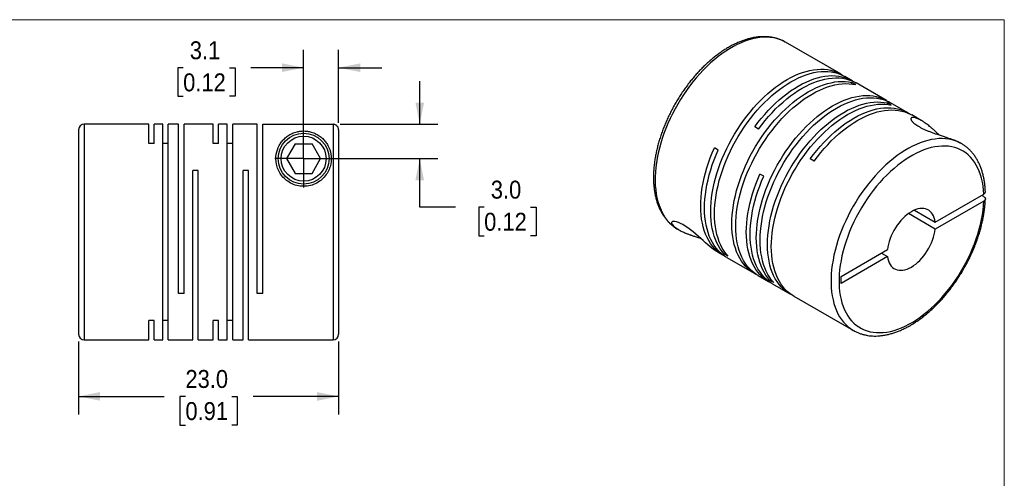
# Model space of a CAD drawing. Header units: millimetres. Extents: x 0 to 140, y 0 to 108.
# Tile 3 of 3: x 53 to 140, y 67 to 108. Entities that reach past the tile are written whole.
import ezdxf

# ---------------------------------------------------------------- set-up
doc = ezdxf.new("R2010")
doc.units = ezdxf.units.MM
doc.header["$LTSCALE"] = 0.5
doc.linetypes.add('SLD-Solid', pattern=[0])
doc.layers.add('SLD-0', color=7, linetype='SLD-Solid', lineweight=25)
doc.styles.add('SLDTEXTSTYLE0', font='GOTHIC.TTF', dxfattribs={"width": 0.913})
doc.dimstyles.new('SLDDIMSTYLE1', dxfattribs={"dimtxt": 1.5875, "dimasz": 1.905, "dimexe": 0, "dimexo": 0.0625, "dimgap": 0.396875, "dimtad": 0, "dimtih": 1, "dimtoh": 1, "dimdec": 1, "dimrnd": 1e-09, "dimzin": 12, "dimdsep": 46, "dimtxsty": 'SLDTEXTSTYLE0', "dimsah": 1, "dimcen": 0.09, "dimadec": 0, "dimazin": 3, "dimtfac": 1, "dimtdec": 1, "dimtmove": 0, "dimatfit": 0, "dimfxl": 0, "dimfrac": 2, "dimtolj": 1, "dimtzin": 12, "dimarcsym": 0})
doc.dimstyles.new('SLDDIMSTYLE2', dxfattribs={"dimtxt": 1.5875, "dimasz": 1.905, "dimexe": 0, "dimexo": 0.0625, "dimgap": 0.396875, "dimtad": 0, "dimtih": 1, "dimtoh": 1, "dimdec": 1, "dimrnd": 1e-09, "dimzin": 4, "dimdsep": 46, "dimtxsty": 'SLDTEXTSTYLE0', "dimsah": 1, "dimcen": 0.09, "dimadec": 0, "dimazin": 1, "dimtfac": 1, "dimtdec": 1, "dimtmove": 0, "dimatfit": 0, "dimfxl": 0, "dimfrac": 2, "dimtolj": 1, "dimtzin": 12, "dimarcsym": 0})
doc.dimstyles.new('SLDDIMSTYLE5', dxfattribs={"dimtxt": 1.5875, "dimasz": 1.905, "dimexe": 0, "dimexo": 0.0625, "dimgap": 0.396875, "dimtad": 0, "dimtih": 1, "dimtoh": 1, "dimdec": 1, "dimrnd": 1e-09, "dimzin": 4, "dimdsep": 46, "dimtxsty": 'SLDTEXTSTYLE0', "dimsah": 1, "dimcen": 0.09, "dimadec": 0, "dimazin": 1, "dimtfac": 1, "dimtdec": 1, "dimtofl": 0, "dimtmove": 0, "dimatfit": 3, "dimfxl": 0, "dimfrac": 2, "dimtolj": 1, "dimtzin": 12, "dimarcsym": 0})

# ---------------------------------------------------------------- blocks, each defined once
blk = doc.blocks.new('Block2')
at = {"color": 7, "linetype": 'SLD-Solid', "lineweight": 18}
for p, q in [((139.701, 107.951), (0.001, 107.951)), ((139.701, 0.001), (139.701, 107.951))]:
    blk.add_line(p, q, dxfattribs=at)
blk = doc.blocks.new('_D_6')
at = {"layer": 'SLD-0'}
for p, q in [((77.737, 96.281), (77.737, 105.286)), ((80.837, 98.823), (80.837, 105.286)), ((67.085, 103.686), (66.601, 103.686)), ((66.601, 103.686), (66.601, 101.166)), ((71.19, 103.686), (71.674, 103.686)), ((71.674, 103.686), (71.674, 101.166)), ((77.737, 103.698), (73.067, 103.698)), ((80.837, 103.698), (84.647, 103.698)), ((66.601, 101.166), (67.085, 101.166)), ((71.674, 101.166), (71.19, 101.166))]:
    blk.add_line(p, q, dxfattribs=at)
for points in [[(77.737, 103.698), (75.832, 104.079), (75.832, 103.317)], [(80.837, 103.698), (82.742, 103.317), (82.742, 104.079)]]:
    blk.add_solid(points, dxfattribs=at)
at = {"layer": 'SLD-0', "char_height": 1.5875, "attachment_point": 1, "style": 'SLDTEXTSTYLE0'}
for s, insert in [('3.1', (67.671, 106.036)), ('0.12', (67.085, 103.194))]:
    blk.add_mtext(s, dxfattribs=dict(at, insert=insert))
blk = doc.blocks.new('_D_7')
at = {"layer": 'SLD-0'}
for p, q in [((88.007, 98.689), (88.007, 102.499)), ((80.972, 98.689), (89.595, 98.689)), ((78.372, 95.646), (89.595, 95.646)), ((88.007, 91.358), (88.007, 95.646)), ((91.182, 91.358), (88.007, 91.358)), ((93.703, 91.346), (93.219, 91.346)), ((93.219, 91.346), (93.219, 88.826)), ((97.809, 91.346), (98.292, 91.346)), ((98.292, 91.346), (98.292, 88.826)), ((93.219, 88.826), (93.703, 88.826)), ((98.292, 88.826), (97.809, 88.826))]:
    blk.add_line(p, q, dxfattribs=at)
for points in [[(88.007, 98.689), (88.388, 100.594), (87.626, 100.594)], [(88.007, 95.646), (87.626, 93.741), (88.388, 93.741)]]:
    blk.add_solid(points, dxfattribs=at)
at = {"layer": 'SLD-0', "char_height": 1.5875, "attachment_point": 1, "style": 'SLDTEXTSTYLE0'}
for s, insert in [('3.0', (94.29, 93.696)), ('0.12', (93.703, 90.854))]:
    blk.add_mtext(s, dxfattribs=dict(at, insert=insert))
blk = doc.blocks.new('_D_8')
at = {"layer": 'SLD-0'}
for p, q in [((57.837, 79.461), (57.837, 73.009)), ((80.837, 79.461), (80.837, 73.009)), ((57.837, 74.596), (65.408, 74.596)), ((67.285, 74.584), (66.801, 74.584)), ((66.801, 74.584), (66.801, 72.064)), ((71.39, 74.584), (71.874, 74.584)), ((71.874, 74.584), (71.874, 72.064)), ((80.837, 74.596), (73.266, 74.596)), ((66.801, 72.064), (67.285, 72.064)), ((71.874, 72.064), (71.39, 72.064))]:
    blk.add_line(p, q, dxfattribs=at)
for points in [[(57.837, 74.596), (59.742, 74.215), (59.742, 74.977)], [(80.837, 74.596), (78.932, 74.977), (78.932, 74.215)]]:
    blk.add_solid(points, dxfattribs=at)
at = {"layer": 'SLD-0', "char_height": 1.5875, "attachment_point": 1, "style": 'SLDTEXTSTYLE0'}
for s, insert in [('23.0', (67.285, 76.934)), ('0.91', (67.285, 74.092))]:
    blk.add_mtext(s, dxfattribs=dict(at, insert=insert))
blk = doc.blocks.new('SW_CENTERMARKSYMBOL_3')
at = {"layer": 'SLD-0', "color": 0}
for q in [(0, 2.54), (-2.54, 0), (0, -2.54), (2.54, 0)]:
    blk.add_line((0, 0), q, dxfattribs=at)

msp = doc.modelspace()

# ---------------------------------------------------------------- linework, layer by layer
for p, q in [((125.265, 103.119), (120.351, 105.956)), ((126.255, 102.548), (125.605, 102.923)), ((126.558, 102.199), (126.218, 102.395)), ((126.218, 102.258), (126.218, 102.395)), ((129.296, 100.793), (126.595, 102.352)), ((129.704, 100.383), (129.365, 100.578)), ((129.365, 100.442), (129.365, 100.578)), ((131.17, 99.711), (129.635, 100.597)), ((132.347, 99.031), (131.509, 99.515)), ((64.037, 98.696), (58.337, 98.696)), ((58.337, 98.696), (58.337, 79.596)), ((64.037, 96.988), (64.037, 98.696)), ((65.287, 98.696), (64.517, 98.696)), ((64.517, 96.988), (64.517, 98.696)), ((65.287, 79.596), (65.287, 98.696)), ((66.687, 98.696), (65.767, 98.696)), ((65.767, 79.596), (65.767, 98.696)), ((66.687, 83.696), (66.687, 98.696)), ((69.737, 98.696), (67.167, 98.696)), ((67.167, 83.696), (67.167, 98.696)), ((69.737, 96.988), (69.737, 98.696)), ((70.987, 98.696), (70.217, 98.696)), ((70.217, 96.988), (70.217, 98.696)), ((70.987, 79.596), (70.987, 98.696)), ((73.637, 98.696), (71.467, 98.696)), ((71.467, 79.596), (71.467, 98.696)), ((73.637, 83.696), (73.637, 98.696)), ((74.117, 83.696), (74.117, 98.689)), ((74.117, 98.689), (80.337, 98.689)), ((80.337, 98.689), (80.337, 79.596)), ((117.966, 98.26), (117.627, 98.456)), ((57.837, 98.196), (57.837, 80.096)), ((80.837, 98.188), (80.837, 80.096)), ((64.517, 96.988), (64.037, 96.988)), ((65.767, 96.988), (65.287, 96.988)), ((70.217, 96.988), (69.737, 96.988)), ((71.467, 96.988), (70.987, 96.988)), ((76.987, 96.946), (76.236, 95.646)), ((76.987, 96.946), (78.488, 96.946)), ((79.239, 95.646), (78.488, 96.946)), ((135.907, 96.976), (135.791, 97.043)), ((135.907, 96.976), (135.887, 96.987)), ((114.401, 96.412), (114.061, 96.608)), ((76.236, 95.646), (76.987, 94.346)), ((78.488, 94.346), (79.239, 95.646)), ((122.881, 95.423), (122.541, 95.619)), ((68.417, 94.596), (67.937, 94.596)), ((67.937, 79.596), (67.937, 94.596)), ((68.417, 79.596), (68.417, 94.596)), ((72.867, 94.596), (72.387, 94.596)), ((72.387, 79.596), (72.387, 94.596)), ((72.867, 79.596), (72.867, 94.596)), ((76.987, 94.346), (78.488, 94.346)), ((118.431, 94.085), (118.092, 94.281)), ((133.591, 90.022), (137.88, 92.498)), ((137.88, 92.294), (137.703, 92.396)), ((137.88, 91.886), (133.591, 89.41)), ((133.591, 89.41), (131.221, 90.778)), ((131.751, 91.084), (133.591, 90.022)), ((110.792, 89.42), (110.802, 89.415)), ((110.802, 89.415), (110.918, 89.348)), ((114.363, 87.359), (114.832, 87.088)), ((114.945, 87.197), (115.064, 87.265)), ((115.285, 87.001), (114.945, 87.197)), ((125.264, 85.215), (129.381, 87.592)), ((128.851, 87.286), (129.381, 86.98)), ((115.172, 86.892), (117.59, 85.496)), ((129.381, 86.98), (125.264, 84.603)), ((117.929, 85.3), (118.863, 84.761)), ((118.976, 84.87), (119.094, 84.939)), ((119.315, 84.674), (118.976, 84.87)), ((119.202, 84.565), (120.736, 83.68)), ((125.264, 84.603), (125.264, 85.215)), ((67.167, 83.696), (66.687, 83.696)), ((74.117, 83.696), (73.637, 83.696)), ((121.076, 83.484), (126.358, 80.434)), ((64.517, 81.304), (64.037, 81.304)), ((64.037, 79.596), (64.037, 81.304)), ((64.517, 79.596), (64.517, 81.304)), ((65.767, 81.304), (65.287, 81.304)), ((70.217, 81.304), (69.737, 81.304)), ((69.737, 79.596), (69.737, 81.304)), ((70.217, 79.596), (70.217, 81.304)), ((71.467, 81.304), (70.987, 81.304)), ((126.358, 80.434), (126.377, 80.423)), ((58.337, 79.596), (64.037, 79.596)), ((64.517, 79.596), (65.287, 79.596)), ((65.767, 79.596), (67.937, 79.596)), ((68.417, 79.596), (69.737, 79.596)), ((70.217, 79.596), (70.987, 79.596)), ((71.467, 79.596), (72.387, 79.596)), ((72.867, 79.596), (80.337, 79.596))]:
    msp.add_line(p, q)
at = {"flags": 128}
for points in [[(120.351, 105.956), (120.334, 105.966), (120.087, 106.093), (119.828, 106.198), (119.558, 106.282), (119.278, 106.345), (118.988, 106.385), (118.69, 106.403), (118.384, 106.398), (118.071, 106.372), (117.751, 106.324), (117.426, 106.253), (117.096, 106.161), (116.762, 106.047), (116.426, 105.912), (116.087, 105.756), (115.747, 105.579), (115.406, 105.383), (115.066, 105.167), (114.727, 104.931), (114.39, 104.678), (114.056, 104.406), (113.727, 104.118), (113.401, 103.813), (113.082, 103.492), (112.769, 103.157), (112.463, 102.808), (112.164, 102.445), (111.875, 102.071), (111.595, 101.686), (111.325, 101.29), (111.066, 100.885), (110.818, 100.472), (110.582, 100.052), (110.36, 99.626), (110.15, 99.195), (109.954, 98.76), (109.773, 98.322), (109.606, 97.883), (109.455, 97.443), (109.319, 97.004), (109.199, 96.567), (109.095, 96.132), (109.007, 95.702), (108.937, 95.276), (108.883, 94.857), (108.846, 94.445), (108.827, 94.041), (108.824, 93.646), (108.839, 93.262), (108.871, 92.888), (108.92, 92.527), (108.986, 92.18), (109.069, 91.846), (109.168, 91.527), (109.284, 91.224), (109.415, 90.937), (109.562, 90.667), (109.725, 90.415), (109.902, 90.182), (110.094, 89.968), (110.3, 89.773), (110.519, 89.598), (110.751, 89.445), (110.792, 89.42)], [(114.945, 87.197), (114.757, 87.419), (114.584, 87.659), (114.426, 87.918), (114.283, 88.195), (114.157, 88.488), (114.046, 88.798), (113.952, 89.124), (113.875, 89.464), (113.815, 89.818), (113.772, 90.185), (113.746, 90.564), (113.738, 90.954), (113.747, 91.354), (113.773, 91.763), (113.816, 92.18), (113.877, 92.603), (113.954, 93.033), (114.048, 93.467), (114.159, 93.905), (114.286, 94.345), (114.429, 94.786), (114.587, 95.227), (114.761, 95.668), (114.949, 96.106), (115.152, 96.542), (115.368, 96.972), (115.597, 97.398), (115.839, 97.817), (116.093, 98.228), (116.358, 98.63), (116.634, 99.023), (116.92, 99.406), (117.214, 99.776), (117.518, 100.134), (117.828, 100.478), (118.146, 100.808), (118.47, 101.122), (118.799, 101.421), (119.132, 101.702), (119.468, 101.967), (119.808, 102.212), (120.149, 102.439), (120.491, 102.646), (120.833, 102.834), (121.174, 103.001), (121.513, 103.147), (121.849, 103.271), (122.183, 103.375), (122.512, 103.456), (122.835, 103.515), (123.153, 103.552), (123.464, 103.566), (123.767, 103.559), (124.062, 103.528), (124.347, 103.476), (124.623, 103.402), (124.888, 103.305), (125.142, 103.187), (125.384, 103.047), (125.432, 103.016)], [(115.285, 87.001), (115.097, 87.223), (114.923, 87.463), (114.765, 87.722), (114.623, 87.999), (114.496, 88.292), (114.386, 88.602), (114.292, 88.928), (114.215, 89.268), (114.154, 89.622), (114.111, 89.989), (114.086, 90.368), (114.077, 90.758), (114.086, 91.158), (114.112, 91.567), (114.155, 91.984), (114.216, 92.408), (114.293, 92.837), (114.388, 93.271), (114.498, 93.709), (114.625, 94.149), (114.768, 94.59), (114.927, 95.031), (115.1, 95.472), (115.289, 95.91), (115.491, 96.346), (115.707, 96.776), (115.937, 97.202), (116.179, 97.621), (116.433, 98.032), (116.698, 98.435), (116.973, 98.827), (117.259, 99.21), (117.554, 99.58), (117.857, 99.938), (118.168, 100.282), (118.485, 100.612), (118.809, 100.927), (119.138, 101.225), (119.471, 101.507), (119.808, 101.771), (120.147, 102.016), (120.488, 102.243), (120.83, 102.451), (121.172, 102.638), (121.513, 102.805), (121.852, 102.951), (122.189, 103.076), (122.522, 103.179), (122.851, 103.26), (123.175, 103.319), (123.492, 103.356), (123.803, 103.37), (124.106, 103.363), (124.401, 103.333), (124.687, 103.28), (124.962, 103.206), (125.227, 103.109), (125.481, 102.991), (125.605, 102.923)], [(117.627, 98.456), (117.913, 98.838), (118.207, 99.208), (118.511, 99.566), (118.822, 99.91), (119.139, 100.24), (119.463, 100.554), (119.792, 100.852), (120.125, 101.134), (120.462, 101.398), (120.801, 101.643), (121.142, 101.87), (121.484, 102.077), (121.826, 102.264), (122.167, 102.431), (122.506, 102.577), (122.843, 102.701), (123.176, 102.804), (123.505, 102.885), (123.828, 102.944), (124.146, 102.981), (124.457, 102.995), (124.76, 102.987), (125.054, 102.957), (125.34, 102.904), (125.616, 102.829), (125.881, 102.732), (126.134, 102.614), (126.376, 102.474), (126.422, 102.445)], [(117.966, 98.26), (118.252, 98.642), (118.547, 99.012), (118.85, 99.37), (119.161, 99.714), (119.479, 100.044), (119.802, 100.358), (120.131, 100.656), (120.464, 100.938), (120.801, 101.202), (121.14, 101.447), (121.482, 101.674), (121.823, 101.881), (122.165, 102.068), (122.506, 102.235), (122.846, 102.381), (123.182, 102.505), (123.515, 102.608), (123.844, 102.689), (124.168, 102.748), (124.485, 102.785), (124.796, 102.799), (125.099, 102.791), (125.394, 102.761), (125.679, 102.708), (125.955, 102.633), (126.22, 102.537), (126.474, 102.418), (126.595, 102.352)], [(117.763, 85.403), (117.711, 85.43), (117.469, 85.569), (117.24, 85.73), (117.024, 85.912), (116.821, 86.113), (116.633, 86.334), (116.46, 86.575), (116.301, 86.833), (116.158, 87.11), (116.032, 87.404), (115.921, 87.713), (115.827, 88.039), (115.75, 88.379), (115.689, 88.733), (115.646, 89.1), (115.62, 89.479), (115.612, 89.868), (115.62, 90.268), (115.646, 90.677), (115.689, 91.094), (115.75, 91.517), (115.827, 91.947), (115.921, 92.381), (116.032, 92.818), (116.158, 93.258), (116.301, 93.7), (116.46, 94.141), (116.633, 94.582), (116.821, 95.02), (117.024, 95.455), (117.24, 95.886), (117.469, 96.312), (117.711, 96.731), (117.964, 97.142), (118.229, 97.545), (118.505, 97.938), (118.79, 98.32), (119.085, 98.691), (119.388, 99.048), (119.699, 99.393), (120.017, 99.723), (120.34, 100.038), (120.669, 100.336), (121.002, 100.618), (121.339, 100.882), (121.678, 101.128), (122.019, 101.355), (122.361, 101.563), (122.703, 101.75), (123.044, 101.917), (123.383, 102.064), (123.72, 102.189), (124.053, 102.292), (124.382, 102.373), (124.706, 102.433), (125.023, 102.47), (125.334, 102.485), (125.638, 102.477), (125.932, 102.447), (126.218, 102.395)], [(117.929, 85.3), (117.808, 85.374), (117.579, 85.534), (117.363, 85.716), (117.161, 85.917), (116.972, 86.139), (116.799, 86.379), (116.641, 86.638), (116.498, 86.914), (116.371, 87.208), (116.26, 87.517), (116.166, 87.843), (116.089, 88.183), (116.029, 88.537), (115.986, 88.904), (115.96, 89.283), (115.951, 89.673), (115.96, 90.072), (115.986, 90.481), (116.029, 90.898), (116.089, 91.321), (116.166, 91.751), (116.26, 92.185), (116.371, 92.622), (116.498, 93.062), (116.641, 93.504), (116.799, 93.945), (116.972, 94.386), (117.161, 94.824), (117.363, 95.259), (117.579, 95.69), (117.808, 96.116), (118.05, 96.535), (118.304, 96.946), (118.569, 97.349), (118.844, 97.742), (119.13, 98.124), (119.425, 98.495), (119.728, 98.853), (120.038, 99.197), (120.356, 99.527), (120.68, 99.842), (121.008, 100.14), (121.342, 100.422), (121.678, 100.686), (122.017, 100.932), (122.358, 101.159), (122.7, 101.367), (123.042, 101.554), (123.383, 101.722), (123.723, 101.868), (124.059, 101.993), (124.393, 102.096), (124.721, 102.177), (125.045, 102.237), (125.363, 102.274), (125.674, 102.289), (125.977, 102.281), (126.272, 102.251), (126.558, 102.199)], [(118.976, 84.87), (118.788, 85.092), (118.615, 85.332), (118.456, 85.591), (118.314, 85.868), (118.187, 86.162), (118.077, 86.472), (117.983, 86.797), (117.906, 87.137), (117.846, 87.492), (117.803, 87.859), (117.777, 88.238), (117.768, 88.627), (117.777, 89.027), (117.803, 89.436), (117.847, 89.853), (117.907, 90.277), (117.985, 90.706), (118.079, 91.14), (118.19, 91.578), (118.317, 92.018), (118.459, 92.459), (118.618, 92.901), (118.792, 93.341), (118.98, 93.78), (119.182, 94.215), (119.399, 94.646), (119.628, 95.071), (119.87, 95.49), (120.124, 95.901), (120.389, 96.304), (120.665, 96.697), (120.95, 97.079), (121.245, 97.449), (121.548, 97.807), (121.859, 98.151), (122.177, 98.481), (122.5, 98.796), (122.829, 99.094), (123.162, 99.376), (123.499, 99.64), (123.838, 99.885), (124.179, 100.112), (124.521, 100.32), (124.863, 100.507), (125.204, 100.674), (125.543, 100.82), (125.88, 100.945), (126.213, 101.048), (126.542, 101.129), (126.866, 101.188), (127.183, 101.225), (127.494, 101.24), (127.797, 101.232), (128.092, 101.202), (128.378, 101.149), (128.653, 101.075), (128.919, 100.978), (129.172, 100.86), (129.414, 100.721), (129.462, 100.689)], [(119.315, 84.674), (119.127, 84.896), (118.954, 85.136), (118.796, 85.395), (118.653, 85.672), (118.527, 85.966), (118.416, 86.276), (118.322, 86.601), (118.245, 86.942), (118.185, 87.296), (118.142, 87.663), (118.116, 88.042), (118.108, 88.432), (118.116, 88.831), (118.143, 89.24), (118.186, 89.657), (118.246, 90.081), (118.324, 90.51), (118.418, 90.944), (118.529, 91.382), (118.656, 91.822), (118.799, 92.263), (118.957, 92.705), (119.131, 93.145), (119.319, 93.584), (119.522, 94.019), (119.738, 94.45), (119.967, 94.875), (120.209, 95.294), (120.463, 95.705), (120.728, 96.108), (121.004, 96.501), (121.29, 96.883), (121.584, 97.253), (121.887, 97.611), (122.198, 97.955), (122.516, 98.285), (122.84, 98.6), (123.168, 98.898), (123.502, 99.18), (123.838, 99.444), (124.178, 99.69), (124.519, 99.916), (124.861, 100.124), (125.202, 100.311), (125.543, 100.478), (125.883, 100.624), (126.219, 100.749), (126.553, 100.852), (126.881, 100.933), (127.205, 100.992), (127.523, 101.029), (127.834, 101.044), (128.137, 101.036), (128.431, 101.006), (128.717, 100.953), (128.993, 100.879), (129.258, 100.782), (129.512, 100.664), (129.635, 100.597)], [(120.909, 83.587), (120.857, 83.613), (120.615, 83.753), (120.386, 83.914), (120.17, 84.095), (119.968, 84.297), (119.78, 84.518), (119.606, 84.758), (119.448, 85.017), (119.305, 85.293), (119.178, 85.587), (119.068, 85.897), (118.974, 86.222), (118.896, 86.562), (118.836, 86.916), (118.793, 87.283), (118.767, 87.662), (118.758, 88.052), (118.767, 88.452), (118.793, 88.861), (118.836, 89.277), (118.896, 89.701), (118.974, 90.13), (119.068, 90.564), (119.178, 91.002), (119.305, 91.442), (119.448, 91.883), (119.606, 92.325), (119.78, 92.765), (119.968, 93.204), (120.17, 93.639), (120.386, 94.07), (120.615, 94.495), (120.857, 94.914), (121.111, 95.326), (121.376, 95.728), (121.652, 96.121), (121.937, 96.503), (122.232, 96.874), (122.535, 97.232), (122.846, 97.576), (123.163, 97.906), (123.487, 98.221), (123.816, 98.52), (124.149, 98.801), (124.485, 99.066), (124.825, 99.312), (125.166, 99.539), (125.508, 99.746), (125.849, 99.934), (126.191, 100.101), (126.53, 100.247), (126.867, 100.372), (127.2, 100.475), (127.529, 100.557), (127.852, 100.616), (128.17, 100.653), (128.481, 100.668), (128.784, 100.661), (129.079, 100.631), (129.365, 100.578)], [(121.076, 83.484), (120.955, 83.557), (120.726, 83.718), (120.51, 83.899), (120.307, 84.101), (120.119, 84.322), (119.946, 84.562), (119.787, 84.821), (119.645, 85.098), (119.518, 85.391), (119.407, 85.701), (119.313, 86.026), (119.236, 86.367), (119.175, 86.72), (119.132, 87.087), (119.106, 87.466), (119.098, 87.856), (119.106, 88.256), (119.132, 88.665), (119.175, 89.081), (119.236, 89.505), (119.313, 89.934), (119.407, 90.368), (119.518, 90.806), (119.645, 91.246), (119.787, 91.687), (119.946, 92.129), (120.119, 92.569), (120.307, 93.008), (120.51, 93.443), (120.726, 93.874), (120.955, 94.299), (121.197, 94.718), (121.45, 95.13), (121.715, 95.532), (121.991, 95.925), (122.277, 96.307), (122.571, 96.678), (122.874, 97.036), (123.185, 97.38), (123.503, 97.71), (123.826, 98.025), (124.155, 98.324), (124.488, 98.606), (124.825, 98.87), (125.164, 99.116), (125.505, 99.343), (125.847, 99.55), (126.189, 99.738), (126.53, 99.905), (126.869, 100.051), (127.206, 100.176), (127.539, 100.279), (127.868, 100.361), (128.192, 100.42), (128.509, 100.457), (128.82, 100.472), (129.124, 100.465), (129.418, 100.435), (129.704, 100.383)], [(122.541, 95.619), (122.827, 96.001), (123.122, 96.371), (123.425, 96.729), (123.736, 97.073), (124.054, 97.403), (124.377, 97.717), (124.706, 98.015), (125.039, 98.297), (125.376, 98.561), (125.715, 98.806), (126.057, 99.033), (126.398, 99.24), (126.74, 99.427), (127.081, 99.594), (127.421, 99.74), (127.757, 99.864), (128.09, 99.967), (128.419, 100.048), (128.743, 100.107), (129.06, 100.144), (129.371, 100.158), (129.674, 100.15), (129.969, 100.12), (130.254, 100.067), (130.53, 99.992), (130.795, 99.895), (131.049, 99.777), (131.291, 99.637), (131.336, 99.608)], [(122.881, 95.423), (123.168, 95.807), (123.464, 96.179), (123.769, 96.539), (124.082, 96.884), (124.402, 97.215), (124.727, 97.531), (125.058, 97.83), (125.393, 98.112), (125.732, 98.377), (126.073, 98.623), (126.416, 98.85), (126.76, 99.057), (127.103, 99.243), (127.446, 99.41), (127.787, 99.554), (128.125, 99.678), (128.46, 99.779), (128.79, 99.859), (129.115, 99.916), (129.433, 99.95), (129.745, 99.962), (130.049, 99.952), (130.344, 99.918), (130.63, 99.863), (130.905, 99.785), (131.17, 99.684), (131.424, 99.562), (131.509, 99.515)], [(135.887, 96.987), (135.857, 97.004), (135.608, 97.128), (135.347, 97.231), (135.076, 97.312), (134.794, 97.371), (134.503, 97.408), (134.204, 97.423), (133.897, 97.416), (133.583, 97.386), (133.262, 97.335), (132.936, 97.261), (132.606, 97.166), (132.272, 97.049), (131.935, 96.911), (131.596, 96.752), (131.255, 96.573), (130.915, 96.373), (130.575, 96.154), (130.236, 95.917), (129.9, 95.66), (129.567, 95.386), (129.237, 95.096), (128.913, 94.788), (128.594, 94.466), (128.282, 94.129), (127.977, 93.777), (127.68, 93.413), (127.392, 93.038), (127.113, 92.651), (126.844, 92.254), (126.587, 91.847), (126.341, 91.433), (126.107, 91.012), (125.886, 90.586), (125.678, 90.154), (125.484, 89.719), (125.305, 89.281), (125.14, 88.841), (124.991, 88.402), (124.857, 87.963), (124.739, 87.526), (124.638, 87.092), (124.553, 86.662), (124.485, 86.237), (124.433, 85.818), (124.399, 85.407), (124.382, 85.005), (124.382, 84.611), (124.399, 84.228), (124.433, 83.857), (124.485, 83.498), (124.553, 83.152), (124.638, 82.82), (124.739, 82.503), (124.857, 82.202), (124.991, 81.918), (125.14, 81.65), (125.305, 81.401), (125.484, 81.17), (125.678, 80.959), (125.886, 80.767), (126.107, 80.595), (126.341, 80.444), (126.358, 80.434)], [(137.88, 92.498), (137.857, 92.869), (137.818, 93.229), (137.761, 93.575), (137.687, 93.908), (137.596, 94.226), (137.488, 94.528), (137.365, 94.814), (137.225, 95.083), (137.07, 95.334), (136.9, 95.567), (136.714, 95.78), (136.515, 95.974), (136.302, 96.147), (136.076, 96.3), (135.838, 96.431), (135.588, 96.541), (135.326, 96.629), (135.054, 96.695), (134.773, 96.739), (134.482, 96.76), (134.184, 96.759), (133.878, 96.736), (133.566, 96.69), (133.248, 96.622), (132.925, 96.532), (132.598, 96.42), (132.268, 96.287), (131.937, 96.132), (131.604, 95.957), (131.27, 95.762), (130.937, 95.547), (130.606, 95.312), (130.277, 95.06), (129.952, 94.789), (129.63, 94.502), (129.314, 94.198), (129.003, 93.878), (128.699, 93.544), (128.403, 93.197), (128.115, 92.836), (127.836, 92.464), (127.568, 92.081), (127.31, 91.689), (127.063, 91.287), (126.828, 90.879), (126.606, 90.463), (126.397, 90.043), (126.202, 89.618), (126.021, 89.19), (125.855, 88.76), (125.704, 88.33), (125.569, 87.9), (125.45, 87.472), (125.348, 87.046), (125.262, 86.625), (125.193, 86.208), (125.141, 85.798), (125.106, 85.395), (125.089, 85), (125.089, 84.615), (125.106, 84.241), (125.141, 83.878), (125.193, 83.528), (125.262, 83.191), (125.348, 82.869), (125.45, 82.561), (125.569, 82.27), (125.704, 81.996), (125.855, 81.74), (126.021, 81.502), (126.202, 81.283), (126.397, 81.083), (126.606, 80.904), (126.828, 80.745), (127.063, 80.607), (127.31, 80.491), (127.568, 80.397), (127.836, 80.324), (128.115, 80.274), (128.403, 80.246), (128.699, 80.24), (129.003, 80.257), (129.314, 80.296), (129.63, 80.357), (129.952, 80.441), (130.277, 80.546), (130.606, 80.673), (130.937, 80.822), (131.27, 80.991), (131.604, 81.18), (131.937, 81.39), (132.268, 81.618), (132.598, 81.866), (132.925, 82.131), (133.248, 82.414), (133.566, 82.713), (133.878, 83.028), (134.184, 83.357), (134.482, 83.701), (134.773, 84.058), (135.054, 84.427), (135.326, 84.806), (135.588, 85.196), (135.838, 85.595), (136.076, 86.002), (136.302, 86.415), (136.515, 86.834), (136.714, 87.258), (136.9, 87.685), (137.07, 88.114), (137.225, 88.545), (137.365, 88.975), (137.488, 89.404), (137.596, 89.83), (137.687, 90.253), (137.761, 90.671), (137.818, 91.084), (137.857, 91.489), (137.88, 91.886)], [(115.005, 86.995), (114.993, 87.001), (114.748, 87.139), (114.515, 87.297), (114.296, 87.476), (114.091, 87.676), (113.899, 87.896), (113.723, 88.135), (113.562, 88.393), (113.417, 88.669), (113.287, 88.962), (113.174, 89.272), (113.078, 89.597), (112.999, 89.938), (112.936, 90.292), (112.891, 90.66), (112.864, 91.04), (112.854, 91.431), (112.861, 91.832), (112.886, 92.243), (112.929, 92.661), (112.988, 93.087), (113.065, 93.518), (113.159, 93.954), (113.27, 94.394), (113.397, 94.836), (113.54, 95.28), (113.698, 95.724), (113.872, 96.167), (114.061, 96.608)], [(115.172, 86.892), (115.053, 86.964), (114.824, 87.125), (114.607, 87.306), (114.405, 87.507), (114.217, 87.728), (114.043, 87.968), (113.884, 88.227), (113.742, 88.503), (113.615, 88.797), (113.504, 89.106), (113.41, 89.432), (113.332, 89.772), (113.272, 90.125), (113.228, 90.492), (113.202, 90.871), (113.193, 91.26), (113.202, 91.66), (113.228, 92.069), (113.271, 92.486), (113.331, 92.909), (113.408, 93.338), (113.502, 93.772), (113.612, 94.21), (113.739, 94.65), (113.881, 95.091), (114.04, 95.533), (114.213, 95.973), (114.401, 96.412)], [(119.035, 84.669), (118.986, 84.694), (118.744, 84.833), (118.515, 84.994), (118.298, 85.175), (118.096, 85.376), (117.908, 85.597), (117.734, 85.837), (117.576, 86.096), (117.433, 86.372), (117.306, 86.666), (117.195, 86.975), (117.101, 87.301), (117.023, 87.641), (116.963, 87.994), (116.919, 88.361), (116.893, 88.74), (116.884, 89.13), (116.893, 89.529), (116.919, 89.938), (116.962, 90.355), (117.022, 90.778), (117.099, 91.208), (117.193, 91.642), (117.303, 92.079), (117.43, 92.519), (117.572, 92.96), (117.731, 93.402), (117.904, 93.842), (118.092, 94.281)], [(119.202, 84.565), (119.083, 84.637), (118.854, 84.798), (118.638, 84.979), (118.435, 85.18), (118.247, 85.401), (118.073, 85.641), (117.915, 85.9), (117.772, 86.176), (117.645, 86.47), (117.534, 86.779), (117.44, 87.105), (117.363, 87.445), (117.302, 87.799), (117.259, 88.165), (117.233, 88.544), (117.224, 88.934), (117.232, 89.333), (117.258, 89.742), (117.301, 90.159), (117.361, 90.582), (117.438, 91.012), (117.532, 91.446), (117.643, 91.883), (117.769, 92.323), (117.912, 92.765), (118.07, 93.206), (118.243, 93.647), (118.431, 94.085)], [(133.591, 90.022), (133.558, 90.221), (133.509, 90.407), (133.443, 90.576), (133.361, 90.729), (133.264, 90.864), (133.152, 90.979), (133.027, 91.074), (132.889, 91.148), (132.74, 91.201), (132.58, 91.231), (132.412, 91.239), (132.236, 91.225), (132.054, 91.189), (131.867, 91.131), (131.677, 91.051), (131.486, 90.951), (131.295, 90.83), (131.105, 90.691), (130.918, 90.533), (130.736, 90.359), (130.56, 90.17), (130.392, 89.968), (130.232, 89.753), (130.083, 89.528), (129.945, 89.295), (129.82, 89.055), (129.708, 88.811), (129.611, 88.564), (129.529, 88.317), (129.463, 88.071), (129.414, 87.829), (129.381, 87.592)], [(114.363, 87.359), (114.265, 87.418), (114.159, 87.488), (113.997, 87.605), (113.831, 87.734), (113.66, 87.875), (113.486, 88.025), (113.286, 88.201), (113.08, 88.386), (112.868, 88.576), (112.65, 88.768), (112.422, 88.966), (112.189, 89.158), (111.955, 89.343), (111.72, 89.515), (111.492, 89.669), (111.273, 89.802), (111.067, 89.91), (110.878, 89.994), (110.709, 90.051), (110.565, 90.082), (110.449, 90.089), (110.363, 90.072), (110.308, 90.036), (110.283, 89.983), (110.284, 89.939), (110.299, 89.889), (110.327, 89.834), (110.415, 89.722), (110.55, 89.596), (110.735, 89.461), (110.735, 89.461)], [(129.381, 86.98), (129.414, 86.78), (129.463, 86.595), (129.529, 86.426), (129.611, 86.273), (129.708, 86.138), (129.82, 86.023), (129.945, 85.928), (130.083, 85.854), (130.232, 85.801), (130.392, 85.771), (130.56, 85.762), (130.736, 85.777), (130.918, 85.813), (131.105, 85.871), (131.295, 85.951), (131.486, 86.051), (131.677, 86.172), (131.867, 86.311), (132.054, 86.469), (132.236, 86.643), (132.412, 86.832), (132.58, 87.034), (132.74, 87.249), (132.889, 87.474), (133.027, 87.707), (133.152, 87.947), (133.264, 88.191), (133.361, 88.438), (133.443, 88.685), (133.509, 88.931), (133.558, 89.173), (133.591, 89.41)]]:
    msp.add_lwpolyline(points, dxfattribs=at)
for radius in [2.25, 1.99]:
    msp.add_circle((77.737, 95.646), radius)
for centre, start, end in [((58.337, 98.196), 90, 180), ((58.337, 80.096), 180, 270), ((80.337, 80.096), 270, 0)]:
    msp.add_arc(centre, 0.5, start, end)
for points, knots in [([(120.353, 105.955), (120.276, 105.997), (120.118, 106.084), (119.866, 106.192), (119.602, 106.284), (119.328, 106.356), (119.046, 106.407), (118.756, 106.439), (118.458, 106.451), (118.153, 106.442), (117.843, 106.412), (117.526, 106.363), (117.206, 106.292), (116.881, 106.202), (116.553, 106.091), (116.223, 105.961), (115.893, 105.811), (115.561, 105.642), (115.23, 105.455), (114.9, 105.25), (114.572, 105.028), (114.247, 104.788), (113.925, 104.533), (113.608, 104.262), (113.295, 103.976), (112.987, 103.676), (112.685, 103.362), (112.39, 103.036), (112.103, 102.697), (111.823, 102.347), (111.552, 101.987), (111.29, 101.617), (111.037, 101.239), (110.795, 100.852), (110.564, 100.458), (110.344, 100.058), (110.136, 99.653), (109.94, 99.243), (109.756, 98.83), (109.586, 98.414), (109.429, 97.996), (109.286, 97.578), (109.158, 97.159), (109.044, 96.742), (108.944, 96.326), (108.86, 95.914), (108.792, 95.505), (108.738, 95.1), (108.701, 94.702), (108.68, 94.309), (108.674, 93.924), (108.685, 93.547), (108.713, 93.179), (108.756, 92.821), (108.816, 92.474), (108.892, 92.138), (108.985, 91.815), (109.093, 91.506), (109.217, 91.211), (109.357, 90.932), (109.511, 90.668), (109.68, 90.422), (109.862, 90.193), (110.058, 89.982), (110.266, 89.789), (110.487, 89.616), (110.663, 89.494), (110.768, 89.436), (110.792, 89.423)], [0, 0, 0, 0, 0.014002, 0.028723, 0.043459, 0.058234, 0.07307, 0.087981, 0.102978, 0.118064, 0.133238, 0.148492, 0.163817, 0.179201, 0.194631, 0.210096, 0.225585, 0.241088, 0.256598, 0.272109, 0.287616, 0.303116, 0.318609, 0.334093, 0.349567, 0.365032, 0.380489, 0.395937, 0.411379, 0.426814, 0.442243, 0.457669, 0.473091, 0.488511, 0.50393, 0.519349, 0.534769, 0.550191, 0.565616, 0.581045, 0.59648, 0.611921, 0.62737, 0.642827, 0.658294, 0.673771, 0.689259, 0.704758, 0.720269, 0.735791, 0.751322, 0.766861, 0.782405, 0.797947, 0.813481, 0.828999, 0.844489, 0.859941, 0.87534, 0.890673, 0.905929, 0.921096, 0.93617, 0.951151, 0.966045, 0.980864, 0.995628, 1, 1, 1, 1]), ([(133.928, 97.75), (133.909, 97.768), (133.856, 97.82), (133.759, 97.914), (133.632, 98.035), (133.5, 98.157), (133.377, 98.266), (133.273, 98.356), (133.154, 98.457), (133.018, 98.568), (132.863, 98.687), (132.719, 98.792), (132.586, 98.883), (132.44, 98.977), (132.284, 99.069), (132.121, 99.153), (131.974, 99.217), (131.823, 99.27), (131.676, 99.302), (131.55, 99.3), (131.473, 99.267), (131.439, 99.212), (131.439, 99.142), (131.472, 99.057), (131.539, 98.958), (131.642, 98.848), (131.78, 98.73), (131.95, 98.607), (132.088, 98.523), (132.158, 98.482)], [0, 0, 0, 0, 0.012016, 0.034184, 0.06317, 0.094744, 0.121189, 0.144168, 0.163679, 0.200729, 0.235914, 0.26924, 0.300711, 0.330336, 0.374773, 0.417408, 0.458282, 0.497441, 0.555276, 0.611015, 0.664897, 0.707151, 0.749019, 0.790649, 0.832191, 0.873977, 0.915776, 0.957735, 1, 1, 1, 1]), ([(80.837, 98.188), (80.836, 98.212), (80.834, 98.26), (80.819, 98.328), (80.796, 98.392), (80.765, 98.451), (80.727, 98.504), (80.685, 98.55), (80.639, 98.589), (80.59, 98.621), (80.54, 98.647), (80.488, 98.666), (80.437, 98.68), (80.387, 98.687), (80.354, 98.688), (80.337, 98.689)], [0, 0, 0, 0, 0.0916056, 0.1807638, 0.2674746, 0.3517377, 0.4335532, 0.5129211, 0.5898417, 0.6643153, 0.7363423, 0.8059235, 0.8730595, 0.9377513, 1, 1, 1, 1]), ([(132.158, 98.482), (132.233, 98.44), (132.382, 98.357), (132.635, 98.237), (132.902, 98.121), (133.18, 98.011), (133.465, 97.907), (133.719, 97.819), (133.94, 97.746), (134.126, 97.684), (134.334, 97.616), (134.562, 97.542), (134.803, 97.461), (135.033, 97.38), (135.228, 97.306), (135.39, 97.24), (135.526, 97.18), (135.654, 97.117), (135.743, 97.071), (135.785, 97.046), (135.791, 97.042)], [0, 0, 0, 0, 0.065913, 0.13135, 0.19654, 0.261715, 0.326789, 0.392011, 0.435706, 0.47964, 0.523882, 0.586716, 0.651137, 0.717309, 0.785383, 0.834064, 0.884459, 0.936605, 0.990536, 1, 1, 1, 1]), ([(77.737, 93.196), (77.941, 93.196), (78.346, 93.247), (78.908, 93.467), (79.388, 93.805), (79.755, 94.222), (80.01, 94.686), (80.202, 95.314), (80.199, 96.071), (79.972, 96.707), (79.693, 97.138), (79.437, 97.425), (79.134, 97.672), (78.827, 97.85), (78.543, 97.964), (78.299, 98.036), (78.032, 98.084), (77.733, 98.102), (77.435, 98.083), (77.169, 98.034), (76.926, 97.962), (76.643, 97.847), (76.338, 97.67), (76.034, 97.422), (75.778, 97.134), (75.5, 96.701), (75.275, 96.065), (75.274, 95.309), (75.466, 94.681), (75.722, 94.219), (76.089, 93.804), (76.567, 93.467), (77.128, 93.247), (77.534, 93.196), (77.737, 93.196)], [0, 0, 0, 0, 0.03143, 0.0626279, 0.0938151, 0.125377, 0.1558577, 0.1880198, 0.250375, 0.3126981, 0.3438249, 0.3748475, 0.4061014, 0.4373974, 0.4543756, 0.4688431, 0.4854226, 0.5002242, 0.5149926, 0.5315759, 0.5460123, 0.5629501, 0.5942751, 0.6253869, 0.656629, 0.6878354, 0.7500436, 0.8123338, 0.8444579, 0.8749148, 0.9063256, 0.9373734, 0.9685694, 1, 1, 1, 1]), ([(138.025, 92.708), (138.021, 92.802), (138.013, 93.022), (137.98, 93.355), (137.931, 93.709), (137.864, 94.052), (137.782, 94.383), (137.683, 94.7), (137.568, 95.004), (137.438, 95.292), (137.292, 95.566), (137.132, 95.822), (136.958, 96.062), (136.77, 96.284), (136.569, 96.488), (136.356, 96.673), (136.13, 96.838), (135.973, 96.943), (135.888, 96.987), (135.885, 96.988)], [0, 0, 0, 0, 0.048703, 0.11329, 0.17786, 0.242383, 0.306821, 0.371127, 0.43525, 0.499132, 0.562721, 0.625966, 0.688835, 0.751313, 0.813411, 0.875165, 0.936639, 0.997916, 1, 1, 1, 1]), ([(137.88, 92.498), (137.905, 92.515), (137.955, 92.548), (138.002, 92.607), (138.026, 92.661), (138.025, 92.695), (138.024, 92.708)], [0, 0, 0, 0, 0.288525, 0.5644508, 0.827772, 1, 1, 1, 1]), ([(126.38, 80.424), (126.436, 80.393), (126.571, 80.316), (126.8, 80.215), (127.062, 80.12), (127.335, 80.046), (127.616, 79.99), (127.905, 79.955), (128.201, 79.941), (128.505, 79.946), (128.814, 79.972), (129.13, 80.018), (129.45, 80.085), (129.774, 80.173), (130.101, 80.28), (130.431, 80.407), (130.762, 80.554), (131.093, 80.719), (131.424, 80.903), (131.754, 81.106), (132.082, 81.325), (132.408, 81.562), (132.73, 81.815), (133.049, 82.083), (133.363, 82.367), (133.672, 82.664), (133.974, 82.976), (134.27, 83.3), (134.559, 83.637), (134.84, 83.985), (135.113, 84.343), (135.376, 84.712), (135.63, 85.089), (135.874, 85.474), (136.107, 85.867), (136.329, 86.266), (136.54, 86.67), (136.738, 87.08), (136.923, 87.492), (137.096, 87.908), (137.255, 88.326), (137.4, 88.744), (137.531, 89.162), (137.647, 89.58), (137.749, 89.996), (137.836, 90.409), (137.907, 90.819), (137.963, 91.224), (138.002, 91.623), (138.022, 91.91), (138.025, 92.061), (138.025, 92.084)], [0, 0, 0, 0, 0.013802, 0.033843, 0.053899, 0.074005, 0.094187, 0.11447, 0.134868, 0.155386, 0.176025, 0.196775, 0.217625, 0.238557, 0.259556, 0.280603, 0.301686, 0.32279, 0.343905, 0.365023, 0.386136, 0.407241, 0.428335, 0.449417, 0.470487, 0.491544, 0.512589, 0.533623, 0.554647, 0.575662, 0.59667, 0.617672, 0.638669, 0.659662, 0.680655, 0.701647, 0.72264, 0.743636, 0.764635, 0.78564, 0.806653, 0.827673, 0.848704, 0.869746, 0.890801, 0.91187, 0.932954, 0.954053, 0.975167, 0.996297, 1, 1, 1, 1]), ([(137.88, 92.294), (137.896, 92.284), (137.929, 92.263), (137.97, 92.226), (138.002, 92.184), (138.022, 92.137), (138.029, 92.087), (138.02, 92.034), (137.993, 91.981), (137.948, 91.93), (137.903, 91.901), (137.88, 91.886)], [0, 0, 0, 0, 0.090721, 0.186537, 0.287451, 0.393462, 0.504573, 0.620783, 0.742091, 0.868497, 1, 1, 1, 1]), ([(110.735, 89.461), (110.771, 89.437), (110.846, 89.389), (110.974, 89.315), (111.116, 89.239), (111.275, 89.162), (111.421, 89.096), (111.549, 89.042), (111.655, 88.999), (111.768, 88.955), (111.879, 88.914), (111.988, 88.875), (112.098, 88.837), (112.226, 88.795), (112.377, 88.747), (112.536, 88.699), (112.688, 88.655), (112.778, 88.631), (112.818, 88.619)], [0, 0, 0, 0, 0.075032, 0.153442, 0.235263, 0.320526, 0.409256, 0.457087, 0.507291, 0.559871, 0.614829, 0.656427, 0.704322, 0.758513, 0.818999, 0.893708, 0.952558, 1, 1, 1, 1])]:
    msp.add_open_spline(points, degree=3, knots=knots)

# ---------------------------------------------------------------- block references
at = {"color": 7, "linetype": 'Continuous'}
msp.add_blockref('Block2', (0, 0), dxfattribs=at)
at = {"layer": 'SLD-0'}
msp.add_blockref('SW_CENTERMARKSYMBOL_3', (77.737, 95.646), dxfattribs=at)

# ---------------------------------------------------------------- dimensions: what is measured, and where the dimension line sits
for base, p1, p2, dimstyle, picture, middle in [((77.737, 103.698), (80.837, 98.188), (77.737, 95.646), 'SLDDIMSTYLE1', '_D_6', (69.138, 103.698)), ((57.837, 74.596), (80.837, 80.096), (57.837, 80.096), 'SLDDIMSTYLE5', '_D_8', (69.337, 74.596))]:
    dim = msp.add_linear_dim(base=base, p1=p1, p2=p2, dimstyle=dimstyle, dxfattribs=at)
    dim.commit()
    dim.dimension.update_dxf_attribs({"geometry": picture, "text_midpoint": middle, "dimtype": 160})
dim = msp.add_linear_dim(base=(88.007, 95.646), p1=(80.337, 98.689), p2=(77.737, 95.646), angle=90, dimstyle='SLDDIMSTYLE2', dxfattribs=at)
dim.commit()
dim.dimension.update_dxf_attribs({"geometry": '_D_7', "text_midpoint": (88.007, 91.358), "dimtype": 160})

doc.saveas('drawing.dxf')
